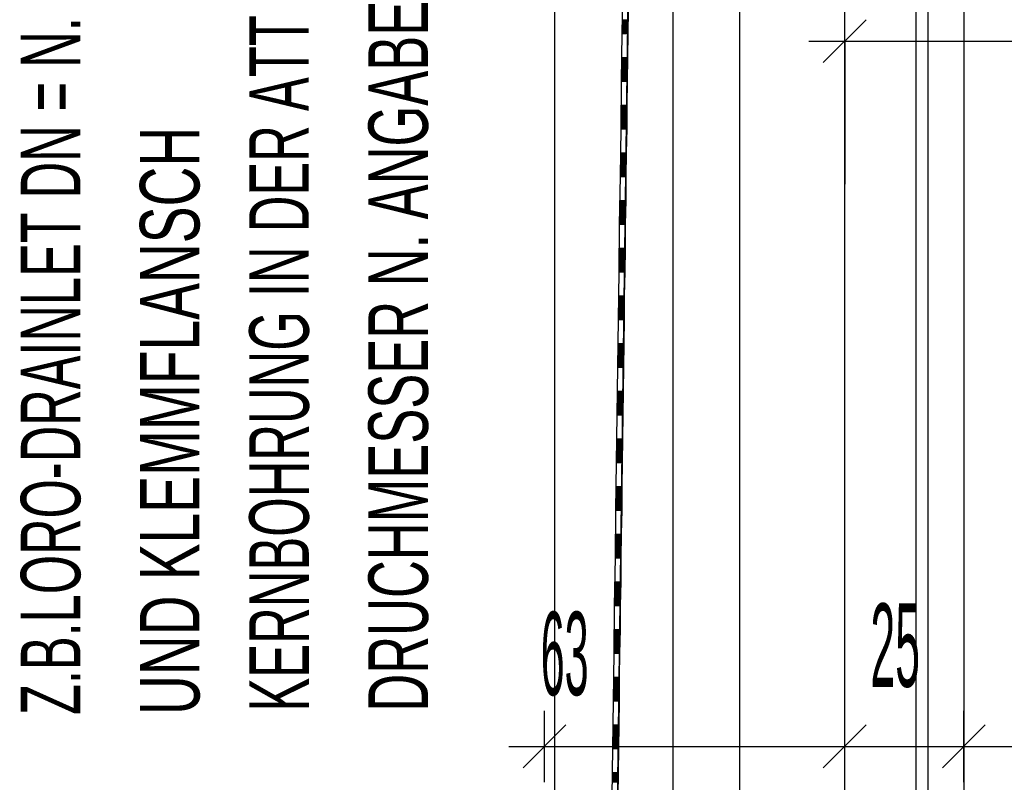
# Model space of a CAD drawing. Extents: x -0.6 to 1.54, y -0.37 to 1.17.
# Tile 22 of 79: x 0.0913 to 0.1327, y 0.5648 to 0.5968. Entities that reach past the tile are written whole.
import ezdxf

# ---------------------------------------------------------------- set-up
doc = ezdxf.new("R2010")
doc.units = 0
doc.linetypes.add('KCONTINUOUS', pattern=[0])
doc.layers.add('W01_---', color=7, linetype='CONTINUOUS')

msp = doc.modelspace()

# ---------------------------------------------------------------- linework, layer by layer
at = {"layer": 'W01_---', "color": 7, "linetype": 'KCONTINUOUS'}
for p, q in [((0.12596, 0.55237), (0.12596, 0.68583)), ((0.12156, 0.55583), (0.12156, 0.68233)), ((0.12896, 0.55637), (0.12896, 0.68103)), ((0.12946, 0.55703), (0.12946, 0.68103)), ((0.13096, 0.68103), (0.13096, 0.55637)), ((0.11636, 0.55823), (0.11794, 0.67993)), ((0.11876, 0.55823), (0.11876, 0.67993)), ((0.11638, 0.56026), (0.11794, 0.67793)), ((0.1138, 0.55917), (0.1138, 0.65628)), ((0.12596, 0.59444), (0.12596, 0.59744)), ((0.12506, 0.59504), (0.12686, 0.59684)), ((0.12446, 0.59594), (0.12746, 0.59594)), ((0.12596, 0.59594), (0.12748, 0.59594)), ((0.12596, 0.59594), (0.12596, 0.59442)), ((0.12748, 0.59594), (0.13436, 0.59594)), ((0.11672, 0.59524), (0.11685, 0.59524)), ((0.12596, 0.59442), (0.12596, 0.58994)), ((0.11669, 0.59324), (0.11682, 0.59324)), ((0.11667, 0.59124), (0.11679, 0.59124)), ((0.11664, 0.58924), (0.11677, 0.58924)), ((0.11661, 0.58724), (0.11674, 0.58724)), ((0.11659, 0.58524), (0.11671, 0.58524)), ((0.11656, 0.58324), (0.11669, 0.58324)), ((0.11654, 0.58124), (0.11666, 0.58124)), ((0.11651, 0.57924), (0.11663, 0.57924)), ((0.11648, 0.57724), (0.11661, 0.57724)), ((0.11646, 0.57524), (0.11658, 0.57524)), ((0.11643, 0.57324), (0.11656, 0.57324)), ((0.1164, 0.57124), (0.11653, 0.57124)), ((0.11638, 0.56924), (0.1165, 0.56924)), ((0.11336, 0.56485), (0.11336, 0.56785)), ((0.12596, 0.56485), (0.12596, 0.56785)), ((0.13096, 0.56485), (0.13096, 0.56785)), ((0.11246, 0.56545), (0.11426, 0.56725)), ((0.11635, 0.56724), (0.11648, 0.56724)), ((0.12506, 0.56545), (0.12686, 0.56725)), ((0.13006, 0.56545), (0.13186, 0.56725)), ((0.11186, 0.56635), (0.11486, 0.56635)), ((0.11336, 0.56635), (0.12596, 0.56635)), ((0.12446, 0.56635), (0.12746, 0.56635)), ((0.12596, 0.56635), (0.13096, 0.56635)), ((0.12946, 0.56635), (0.13246, 0.56635)), ((0.13096, 0.56635), (0.15222, 0.56635)), ((0.11632, 0.56524), (0.11645, 0.56524))]:
    msp.add_line(p, q, dxfattribs=at)
at = {"layer": 'W01_---', "color": 31, "linetype": 'KCONTINUOUS'}
for p, q in [((0.11664, 0.59826), (0.11661, 0.59626)), ((0.11687, 0.59726), (0.11686, 0.59626)), ((0.11662, 0.59684), (0.11687, 0.59684)), ((0.11662, 0.59682), (0.11687, 0.59682)), ((0.11662, 0.5968), (0.11687, 0.5968)), ((0.11662, 0.59678), (0.11687, 0.59678)), ((0.11662, 0.59676), (0.11687, 0.59676)), ((0.11661, 0.59672), (0.11686, 0.59672)), ((0.11661, 0.5967), (0.11686, 0.5967)), ((0.11661, 0.59668), (0.11686, 0.59668)), ((0.11661, 0.59666), (0.11686, 0.59666)), ((0.11661, 0.59664), (0.11686, 0.59664)), ((0.11661, 0.59662), (0.11686, 0.59662)), ((0.11661, 0.5966), (0.11686, 0.5966)), ((0.11661, 0.59658), (0.11686, 0.59658)), ((0.11661, 0.59656), (0.11686, 0.59656)), ((0.11661, 0.59654), (0.11686, 0.59654)), ((0.11661, 0.59652), (0.11686, 0.59652)), ((0.11661, 0.5965), (0.11686, 0.5965)), ((0.11661, 0.59648), (0.11686, 0.59648)), ((0.11661, 0.59646), (0.11686, 0.59646)), ((0.11661, 0.59644), (0.11686, 0.59644)), ((0.11661, 0.59642), (0.11686, 0.59642)), ((0.11661, 0.5964), (0.11686, 0.5964)), ((0.11661, 0.59638), (0.11686, 0.59638)), ((0.11661, 0.59636), (0.11686, 0.59636)), ((0.11662, 0.59674), (0.11687, 0.59674)), ((0.11663, 0.59648), (0.11686, 0.59648)), ((0.11665, 0.59648), (0.11686, 0.59648)), ((0.11667, 0.59648), (0.11686, 0.59648)), ((0.11669, 0.59648), (0.11686, 0.59648)), ((0.11671, 0.59648), (0.11686, 0.59648)), ((0.11673, 0.59648), (0.11686, 0.59648)), ((0.11675, 0.59648), (0.11686, 0.59648)), ((0.11677, 0.59648), (0.11686, 0.59648)), ((0.11679, 0.59648), (0.11686, 0.59648)), ((0.11681, 0.59648), (0.11686, 0.59648)), ((0.11661, 0.59626), (0.11658, 0.59426)), ((0.11661, 0.59634), (0.11686, 0.59634)), ((0.11661, 0.59632), (0.11686, 0.59632)), ((0.11661, 0.5963), (0.11686, 0.5963)), ((0.11661, 0.59628), (0.11686, 0.59628)), ((0.11661, 0.59626), (0.11686, 0.59626)), ((0.11686, 0.59626), (0.11685, 0.59526)), ((0.11659, 0.59514), (0.11684, 0.59514)), ((0.11659, 0.59512), (0.11684, 0.59512)), ((0.1166, 0.59526), (0.11685, 0.59526)), ((0.1166, 0.59524), (0.11685, 0.59524)), ((0.1166, 0.59522), (0.11685, 0.59522)), ((0.1166, 0.5952), (0.11684, 0.5952)), ((0.1166, 0.59518), (0.11684, 0.59518)), ((0.1166, 0.59516), (0.11684, 0.59516)), ((0.11685, 0.59526), (0.11683, 0.59426)), ((0.11659, 0.5951), (0.11684, 0.5951)), ((0.11659, 0.59508), (0.11684, 0.59508)), ((0.11659, 0.59506), (0.11684, 0.59506)), ((0.11659, 0.59504), (0.11684, 0.59504)), ((0.11659, 0.59502), (0.11684, 0.59502)), ((0.11659, 0.595), (0.11684, 0.595)), ((0.11659, 0.59498), (0.11684, 0.59498)), ((0.11659, 0.59496), (0.11684, 0.59496)), ((0.11659, 0.59494), (0.11684, 0.59494)), ((0.11659, 0.59492), (0.11684, 0.59492)), ((0.11659, 0.5949), (0.11684, 0.5949)), ((0.11659, 0.59488), (0.11684, 0.59488)), ((0.11659, 0.59486), (0.11684, 0.59486)), ((0.11659, 0.59484), (0.11684, 0.59484)), ((0.11659, 0.59482), (0.11684, 0.59482)), ((0.11659, 0.5948), (0.11684, 0.5948)), ((0.11659, 0.59478), (0.11684, 0.59478)), ((0.11659, 0.59476), (0.11684, 0.59476)), ((0.11659, 0.59474), (0.11684, 0.59474)), ((0.11659, 0.59472), (0.11684, 0.59472)), ((0.11659, 0.5947), (0.11684, 0.5947)), ((0.11658, 0.59446), (0.11684, 0.59446)), ((0.11658, 0.59444), (0.11684, 0.59444)), ((0.11658, 0.59442), (0.11684, 0.59442)), ((0.11658, 0.5944), (0.11684, 0.5944)), ((0.11658, 0.59438), (0.11683, 0.59438)), ((0.11658, 0.59436), (0.11683, 0.59436)), ((0.11658, 0.59434), (0.11683, 0.59434)), ((0.11658, 0.59432), (0.11683, 0.59432)), ((0.11658, 0.5943), (0.11683, 0.5943)), ((0.11658, 0.59428), (0.11683, 0.59428)), ((0.11659, 0.59468), (0.11684, 0.59468)), ((0.11659, 0.59466), (0.11684, 0.59466)), ((0.11659, 0.59464), (0.11684, 0.59464)), ((0.11659, 0.59462), (0.11684, 0.59462)), ((0.11659, 0.5946), (0.11684, 0.5946)), ((0.11659, 0.59458), (0.11684, 0.59458)), ((0.11659, 0.59456), (0.11684, 0.59456)), ((0.11659, 0.59454), (0.11684, 0.59454)), ((0.11659, 0.59452), (0.11684, 0.59452)), ((0.11659, 0.5945), (0.11684, 0.5945)), ((0.11659, 0.59448), (0.11684, 0.59448)), ((0.11661, 0.59448), (0.11684, 0.59448)), ((0.11663, 0.59448), (0.11684, 0.59448)), ((0.11665, 0.59448), (0.11684, 0.59448)), ((0.11667, 0.59448), (0.11684, 0.59448)), ((0.11669, 0.59448), (0.11684, 0.59448)), ((0.11671, 0.59448), (0.11684, 0.59448)), ((0.11673, 0.59448), (0.11684, 0.59448)), ((0.11675, 0.59448), (0.11684, 0.59448)), ((0.11677, 0.59448), (0.11684, 0.59448)), ((0.11679, 0.59448), (0.11684, 0.59448)), ((0.11658, 0.59426), (0.11656, 0.59226)), ((0.11658, 0.59426), (0.11683, 0.59426)), ((0.11683, 0.59426), (0.11682, 0.59326)), ((0.11657, 0.59326), (0.11682, 0.59326)), ((0.11657, 0.59324), (0.11682, 0.59324)), ((0.11657, 0.59322), (0.11682, 0.59322)), ((0.11657, 0.5932), (0.11682, 0.5932)), ((0.11657, 0.59318), (0.11682, 0.59318)), ((0.11657, 0.59316), (0.11682, 0.59316)), ((0.11657, 0.59314), (0.11682, 0.59314)), ((0.11657, 0.59312), (0.11682, 0.59312)), ((0.11657, 0.5931), (0.11682, 0.5931)), ((0.11657, 0.59308), (0.11682, 0.59308)), ((0.11657, 0.59306), (0.11682, 0.59306)), ((0.11657, 0.59304), (0.11682, 0.59304)), ((0.11682, 0.59326), (0.11681, 0.59226)), ((0.11656, 0.59294), (0.11682, 0.59294)), ((0.11656, 0.59292), (0.11682, 0.59292)), ((0.11656, 0.5929), (0.11682, 0.5929)), ((0.11656, 0.59288), (0.11682, 0.59288)), ((0.11656, 0.59286), (0.11681, 0.59286)), ((0.11656, 0.59284), (0.11681, 0.59284)), ((0.11656, 0.59282), (0.11681, 0.59282)), ((0.11656, 0.5928), (0.11681, 0.5928)), ((0.11656, 0.59278), (0.11681, 0.59278)), ((0.11656, 0.59276), (0.11681, 0.59276)), ((0.11656, 0.59274), (0.11681, 0.59274)), ((0.11656, 0.59272), (0.11681, 0.59272)), ((0.11656, 0.5927), (0.11681, 0.5927)), ((0.11656, 0.59268), (0.11681, 0.59268)), ((0.11656, 0.59266), (0.11681, 0.59266)), ((0.11656, 0.59264), (0.11681, 0.59264)), ((0.11657, 0.59302), (0.11682, 0.59302)), ((0.11657, 0.593), (0.11682, 0.593)), ((0.11657, 0.59298), (0.11682, 0.59298)), ((0.11657, 0.59296), (0.11682, 0.59296)), ((0.11656, 0.59226), (0.11653, 0.59026)), ((0.11656, 0.59262), (0.11681, 0.59262)), ((0.11656, 0.5926), (0.11681, 0.5926)), ((0.11656, 0.59258), (0.11681, 0.59258)), ((0.11656, 0.59256), (0.11681, 0.59256)), ((0.11656, 0.59254), (0.11681, 0.59254)), ((0.11656, 0.59252), (0.11681, 0.59252)), ((0.11656, 0.5925), (0.11681, 0.5925)), ((0.11656, 0.59248), (0.11681, 0.59248)), ((0.11656, 0.59246), (0.11681, 0.59246)), ((0.11656, 0.59244), (0.11681, 0.59244)), ((0.11656, 0.59242), (0.11681, 0.59242)), ((0.11656, 0.5924), (0.11681, 0.5924)), ((0.11656, 0.59238), (0.11681, 0.59238)), ((0.11656, 0.59236), (0.11681, 0.59236)), ((0.11656, 0.59234), (0.11681, 0.59234)), ((0.11656, 0.59232), (0.11681, 0.59232)), ((0.11656, 0.5923), (0.11681, 0.5923)), ((0.11656, 0.59228), (0.11681, 0.59228)), ((0.11656, 0.59226), (0.11681, 0.59226)), ((0.11658, 0.59248), (0.11681, 0.59248)), ((0.1166, 0.59248), (0.11681, 0.59248)), ((0.11662, 0.59248), (0.11681, 0.59248)), ((0.11664, 0.59248), (0.11681, 0.59248)), ((0.11666, 0.59248), (0.11681, 0.59248)), ((0.11668, 0.59248), (0.11681, 0.59248)), ((0.1167, 0.59248), (0.11681, 0.59248)), ((0.11672, 0.59248), (0.11681, 0.59248)), ((0.11674, 0.59248), (0.11681, 0.59248)), ((0.11676, 0.59248), (0.11681, 0.59248)), ((0.11681, 0.59226), (0.11679, 0.59126)), ((0.11654, 0.59126), (0.11679, 0.59126)), ((0.11654, 0.59124), (0.11679, 0.59124)), ((0.11654, 0.59122), (0.11679, 0.59122)), ((0.11654, 0.5912), (0.11679, 0.5912)), ((0.11654, 0.59118), (0.11679, 0.59118)), ((0.11654, 0.59116), (0.11679, 0.59116)), ((0.11654, 0.59114), (0.11679, 0.59114)), ((0.11654, 0.59112), (0.11679, 0.59112)), ((0.11654, 0.5911), (0.11679, 0.5911)), ((0.11654, 0.59108), (0.11679, 0.59108)), ((0.11654, 0.59106), (0.11679, 0.59106)), ((0.11654, 0.59104), (0.11679, 0.59104)), ((0.11654, 0.59102), (0.11679, 0.59102)), ((0.11654, 0.591), (0.11679, 0.591)), ((0.11654, 0.59098), (0.11679, 0.59098)), ((0.11679, 0.59126), (0.11678, 0.59026)), ((0.11653, 0.59068), (0.11679, 0.59068)), ((0.11653, 0.59066), (0.11679, 0.59066)), ((0.11653, 0.59064), (0.11679, 0.59064)), ((0.11653, 0.59062), (0.11679, 0.59062)), ((0.11653, 0.5906), (0.11678, 0.5906)), ((0.11653, 0.59058), (0.11678, 0.59058)), ((0.11653, 0.59056), (0.11678, 0.59056)), ((0.11654, 0.59096), (0.11679, 0.59096)), ((0.11654, 0.59094), (0.11679, 0.59094)), ((0.11654, 0.59092), (0.11679, 0.59092)), ((0.11654, 0.5909), (0.11679, 0.5909)), ((0.11654, 0.59088), (0.11679, 0.59088)), ((0.11654, 0.59086), (0.11679, 0.59086)), ((0.11654, 0.59084), (0.11679, 0.59084)), ((0.11654, 0.59082), (0.11679, 0.59082)), ((0.11654, 0.5908), (0.11679, 0.5908)), ((0.11654, 0.59078), (0.11679, 0.59078)), ((0.11654, 0.59076), (0.11679, 0.59076)), ((0.11654, 0.59074), (0.11679, 0.59074)), ((0.11654, 0.59072), (0.11679, 0.59072)), ((0.11654, 0.5907), (0.11679, 0.5907)), ((0.11653, 0.59026), (0.1165, 0.58826)), ((0.11653, 0.59054), (0.11678, 0.59054)), ((0.11653, 0.59052), (0.11678, 0.59052)), ((0.11653, 0.5905), (0.11678, 0.5905)), ((0.11653, 0.59048), (0.11678, 0.59048)), ((0.11653, 0.59046), (0.11678, 0.59046)), ((0.11653, 0.59044), (0.11678, 0.59044)), ((0.11653, 0.59042), (0.11678, 0.59042)), ((0.11653, 0.5904), (0.11678, 0.5904)), ((0.11653, 0.59038), (0.11678, 0.59038)), ((0.11653, 0.59036), (0.11678, 0.59036)), ((0.11653, 0.59034), (0.11678, 0.59034)), ((0.11653, 0.59032), (0.11678, 0.59032)), ((0.11653, 0.5903), (0.11678, 0.5903)), ((0.11653, 0.59028), (0.11678, 0.59028)), ((0.11653, 0.59026), (0.11678, 0.59026)), ((0.11655, 0.59048), (0.11678, 0.59048)), ((0.11657, 0.59048), (0.11678, 0.59048)), ((0.11659, 0.59048), (0.11678, 0.59048)), ((0.11661, 0.59048), (0.11678, 0.59048)), ((0.11663, 0.59048), (0.11678, 0.59048)), ((0.11665, 0.59048), (0.11678, 0.59048)), ((0.11667, 0.59048), (0.11678, 0.59048)), ((0.11669, 0.59048), (0.11678, 0.59048)), ((0.11671, 0.59048), (0.11678, 0.59048)), ((0.11673, 0.59048), (0.11678, 0.59048)), ((0.11678, 0.59026), (0.11677, 0.58926)), ((0.11651, 0.58916), (0.11677, 0.58916)), ((0.11651, 0.58914), (0.11677, 0.58914)), ((0.11651, 0.58912), (0.11677, 0.58912)), ((0.11651, 0.5891), (0.11677, 0.5891)), ((0.11651, 0.58908), (0.11676, 0.58908)), ((0.11651, 0.58906), (0.11676, 0.58906)), ((0.11651, 0.58904), (0.11676, 0.58904)), ((0.11651, 0.58902), (0.11676, 0.58902)), ((0.11651, 0.589), (0.11676, 0.589)), ((0.11651, 0.58898), (0.11676, 0.58898)), ((0.11651, 0.58896), (0.11676, 0.58896)), ((0.11651, 0.58894), (0.11676, 0.58894)), ((0.11651, 0.58892), (0.11676, 0.58892)), ((0.11652, 0.58926), (0.11677, 0.58926)), ((0.11652, 0.58924), (0.11677, 0.58924)), ((0.11652, 0.58922), (0.11677, 0.58922)), ((0.11652, 0.5892), (0.11677, 0.5892)), ((0.11652, 0.58918), (0.11677, 0.58918)), ((0.11677, 0.58926), (0.11675, 0.58826)), ((0.11651, 0.5889), (0.11676, 0.5889)), ((0.11651, 0.58888), (0.11676, 0.58888)), ((0.11651, 0.58886), (0.11676, 0.58886)), ((0.11651, 0.58884), (0.11676, 0.58884)), ((0.11651, 0.58882), (0.11676, 0.58882)), ((0.11651, 0.5888), (0.11676, 0.5888)), ((0.11651, 0.58878), (0.11676, 0.58878)), ((0.11651, 0.58876), (0.11676, 0.58876)), ((0.11651, 0.58874), (0.11676, 0.58874)), ((0.11651, 0.58872), (0.11676, 0.58872)), ((0.11651, 0.5887), (0.11676, 0.5887)), ((0.11651, 0.58868), (0.11676, 0.58868)), ((0.11651, 0.58866), (0.11676, 0.58866)), ((0.11651, 0.58864), (0.11676, 0.58864)), ((0.11651, 0.58862), (0.11676, 0.58862)), ((0.11651, 0.5886), (0.11676, 0.5886)), ((0.11651, 0.58858), (0.11676, 0.58858)), ((0.11651, 0.58856), (0.11676, 0.58856)), ((0.11651, 0.58854), (0.11676, 0.58854)), ((0.11651, 0.58852), (0.11676, 0.58852)), ((0.11651, 0.5885), (0.11676, 0.5885)), ((0.1165, 0.58826), (0.11648, 0.58626)), ((0.1165, 0.58834), (0.11675, 0.58834)), ((0.1165, 0.58832), (0.11675, 0.58832)), ((0.1165, 0.5883), (0.11675, 0.5883)), ((0.1165, 0.58828), (0.11675, 0.58828)), ((0.1165, 0.58826), (0.11675, 0.58826)), ((0.11651, 0.58848), (0.11676, 0.58848)), ((0.11651, 0.58846), (0.11676, 0.58846)), ((0.11651, 0.58844), (0.11676, 0.58844)), ((0.11651, 0.58842), (0.11676, 0.58842)), ((0.11651, 0.5884), (0.11675, 0.5884)), ((0.11651, 0.58838), (0.11675, 0.58838)), ((0.11651, 0.58836), (0.11675, 0.58836)), ((0.11653, 0.58848), (0.11676, 0.58848)), ((0.11655, 0.58848), (0.11676, 0.58848)), ((0.11657, 0.58848), (0.11676, 0.58848)), ((0.11659, 0.58848), (0.11676, 0.58848)), ((0.11661, 0.58848), (0.11676, 0.58848)), ((0.11663, 0.58848), (0.11676, 0.58848)), ((0.11665, 0.58848), (0.11676, 0.58848)), ((0.11667, 0.58848), (0.11676, 0.58848)), ((0.11669, 0.58848), (0.11676, 0.58848)), ((0.11671, 0.58848), (0.11676, 0.58848)), ((0.11675, 0.58826), (0.11674, 0.58726)), ((0.11649, 0.58726), (0.11674, 0.58726)), ((0.11674, 0.58726), (0.11673, 0.58626)), ((0.11649, 0.58724), (0.11674, 0.58724)), ((0.11649, 0.58722), (0.11674, 0.58722)), ((0.11649, 0.5872), (0.11674, 0.5872)), ((0.11649, 0.58718), (0.11674, 0.58718)), ((0.11649, 0.58716), (0.11674, 0.58716)), ((0.11649, 0.58714), (0.11674, 0.58714)), ((0.11649, 0.58712), (0.11674, 0.58712)), ((0.11649, 0.5871), (0.11674, 0.5871)), ((0.11649, 0.58708), (0.11674, 0.58708)), ((0.11649, 0.58706), (0.11674, 0.58706)), ((0.11649, 0.58704), (0.11674, 0.58704)), ((0.11649, 0.58702), (0.11674, 0.58702)), ((0.11649, 0.587), (0.11674, 0.587)), ((0.11649, 0.58698), (0.11674, 0.58698)), ((0.11649, 0.58696), (0.11674, 0.58696)), ((0.11649, 0.58694), (0.11674, 0.58694)), ((0.11649, 0.58692), (0.11674, 0.58692)), ((0.11649, 0.5869), (0.11674, 0.5869)), ((0.11649, 0.58688), (0.11674, 0.58688)), ((0.11649, 0.58686), (0.11674, 0.58686)), ((0.11649, 0.58684), (0.11674, 0.58684)), ((0.11648, 0.58682), (0.11673, 0.58682)), ((0.11648, 0.5868), (0.11673, 0.5868)), ((0.11648, 0.58678), (0.11673, 0.58678)), ((0.11648, 0.58676), (0.11673, 0.58676)), ((0.11648, 0.58674), (0.11673, 0.58674)), ((0.11648, 0.58672), (0.11673, 0.58672)), ((0.11648, 0.5867), (0.11673, 0.5867)), ((0.11648, 0.58668), (0.11673, 0.58668)), ((0.11648, 0.58666), (0.11673, 0.58666)), ((0.11648, 0.58664), (0.11673, 0.58664)), ((0.11648, 0.58662), (0.11673, 0.58662)), ((0.11648, 0.5866), (0.11673, 0.5866)), ((0.11648, 0.58658), (0.11673, 0.58658)), ((0.11648, 0.58656), (0.11673, 0.58656)), ((0.11648, 0.58654), (0.11673, 0.58654)), ((0.11648, 0.58652), (0.11673, 0.58652)), ((0.11648, 0.5865), (0.11673, 0.5865)), ((0.11648, 0.58648), (0.11673, 0.58648)), ((0.11648, 0.58646), (0.11673, 0.58646)), ((0.11648, 0.58644), (0.11673, 0.58644)), ((0.1165, 0.58648), (0.11673, 0.58648)), ((0.11652, 0.58648), (0.11673, 0.58648)), ((0.11654, 0.58648), (0.11673, 0.58648)), ((0.11656, 0.58648), (0.11673, 0.58648)), ((0.11658, 0.58648), (0.11673, 0.58648)), ((0.1166, 0.58648), (0.11673, 0.58648)), ((0.11662, 0.58648), (0.11673, 0.58648)), ((0.11664, 0.58648), (0.11673, 0.58648)), ((0.11666, 0.58648), (0.11673, 0.58648)), ((0.11668, 0.58648), (0.11673, 0.58648)), ((0.11648, 0.58626), (0.11645, 0.58426)), ((0.11648, 0.58642), (0.11673, 0.58642)), ((0.11648, 0.5864), (0.11673, 0.5864)), ((0.11648, 0.58638), (0.11673, 0.58638)), ((0.11648, 0.58636), (0.11673, 0.58636)), ((0.11648, 0.58634), (0.11673, 0.58634)), ((0.11648, 0.58632), (0.11673, 0.58632)), ((0.11648, 0.5863), (0.11673, 0.5863)), ((0.11648, 0.58628), (0.11673, 0.58628)), ((0.11648, 0.58626), (0.11673, 0.58626)), ((0.11673, 0.58626), (0.11671, 0.58526)), ((0.11646, 0.58526), (0.11671, 0.58526)), ((0.11646, 0.58524), (0.11671, 0.58524)), ((0.11646, 0.58522), (0.11671, 0.58522)), ((0.11646, 0.5852), (0.11671, 0.5852)), ((0.11671, 0.58526), (0.1167, 0.58426)), ((0.11646, 0.58518), (0.11671, 0.58518)), ((0.11646, 0.58516), (0.11671, 0.58516)), ((0.11646, 0.58514), (0.11671, 0.58514)), ((0.11646, 0.58512), (0.11671, 0.58512)), ((0.11646, 0.5851), (0.11671, 0.5851)), ((0.11646, 0.58508), (0.11671, 0.58508)), ((0.11646, 0.58506), (0.11671, 0.58506)), ((0.11646, 0.58504), (0.11671, 0.58504)), ((0.11646, 0.58502), (0.11671, 0.58502)), ((0.11646, 0.585), (0.11671, 0.585)), ((0.11646, 0.58498), (0.11671, 0.58498)), ((0.11646, 0.58496), (0.11671, 0.58496)), ((0.11646, 0.58494), (0.11671, 0.58494)), ((0.11646, 0.58492), (0.11671, 0.58492)), ((0.11646, 0.5849), (0.11671, 0.5849)), ((0.11646, 0.58488), (0.11671, 0.58488)), ((0.11646, 0.58486), (0.11671, 0.58486)), ((0.11646, 0.58484), (0.11671, 0.58484)), ((0.11646, 0.58482), (0.11671, 0.58482)), ((0.11646, 0.5848), (0.11671, 0.5848)), ((0.11646, 0.58478), (0.11671, 0.58478)), ((0.11645, 0.58456), (0.1167, 0.58456)), ((0.11645, 0.58454), (0.1167, 0.58454)), ((0.11645, 0.58452), (0.1167, 0.58452)), ((0.11645, 0.5845), (0.1167, 0.5845)), ((0.11645, 0.58448), (0.1167, 0.58448)), ((0.11645, 0.58446), (0.1167, 0.58446)), ((0.11645, 0.58444), (0.1167, 0.58444)), ((0.11645, 0.58442), (0.1167, 0.58442)), ((0.11645, 0.5844), (0.1167, 0.5844)), ((0.11645, 0.58438), (0.1167, 0.58438)), ((0.11645, 0.58436), (0.1167, 0.58436)), ((0.11646, 0.58476), (0.11671, 0.58476)), ((0.11646, 0.58474), (0.11671, 0.58474)), ((0.11646, 0.58472), (0.11671, 0.58472)), ((0.11646, 0.5847), (0.11671, 0.5847)), ((0.11646, 0.58468), (0.11671, 0.58468)), ((0.11646, 0.58466), (0.11671, 0.58466)), ((0.11646, 0.58464), (0.11671, 0.58464)), ((0.11646, 0.58462), (0.1167, 0.58462)), ((0.11646, 0.5846), (0.1167, 0.5846)), ((0.11646, 0.58458), (0.1167, 0.58458)), ((0.11647, 0.58448), (0.1167, 0.58448)), ((0.11649, 0.58448), (0.1167, 0.58448)), ((0.11651, 0.58448), (0.1167, 0.58448)), ((0.11653, 0.58448), (0.1167, 0.58448)), ((0.11655, 0.58448), (0.1167, 0.58448)), ((0.11657, 0.58448), (0.1167, 0.58448)), ((0.11659, 0.58448), (0.1167, 0.58448)), ((0.11661, 0.58448), (0.1167, 0.58448)), ((0.11663, 0.58448), (0.1167, 0.58448)), ((0.11665, 0.58448), (0.1167, 0.58448)), ((0.11645, 0.58426), (0.11642, 0.58226)), ((0.11645, 0.58434), (0.1167, 0.58434)), ((0.11645, 0.58432), (0.1167, 0.58432)), ((0.11645, 0.5843), (0.1167, 0.5843)), ((0.11645, 0.58428), (0.1167, 0.58428)), ((0.11645, 0.58426), (0.1167, 0.58426)), ((0.1167, 0.58426), (0.11669, 0.58326)), ((0.11644, 0.58326), (0.11669, 0.58326)), ((0.11644, 0.58324), (0.11669, 0.58324)), ((0.11644, 0.58322), (0.11669, 0.58322)), ((0.11644, 0.5832), (0.11669, 0.5832)), ((0.11644, 0.58318), (0.11669, 0.58318)), ((0.11644, 0.58316), (0.11669, 0.58316)), ((0.11644, 0.58314), (0.11669, 0.58314)), ((0.11644, 0.58312), (0.11669, 0.58312)), ((0.11669, 0.58326), (0.11667, 0.58226)), ((0.11643, 0.58304), (0.11668, 0.58304)), ((0.11643, 0.58302), (0.11668, 0.58302)), ((0.11643, 0.583), (0.11668, 0.583)), ((0.11643, 0.58298), (0.11668, 0.58298)), ((0.11643, 0.58296), (0.11668, 0.58296)), ((0.11643, 0.58294), (0.11668, 0.58294)), ((0.11643, 0.58292), (0.11668, 0.58292)), ((0.11643, 0.5829), (0.11668, 0.5829)), ((0.11643, 0.58288), (0.11668, 0.58288)), ((0.11643, 0.58286), (0.11668, 0.58286)), ((0.11643, 0.58284), (0.11668, 0.58284)), ((0.11643, 0.58282), (0.11668, 0.58282)), ((0.11643, 0.5828), (0.11668, 0.5828)), ((0.11643, 0.58278), (0.11668, 0.58278)), ((0.11643, 0.58276), (0.11668, 0.58276)), ((0.11643, 0.58274), (0.11668, 0.58274)), ((0.11643, 0.58272), (0.11668, 0.58272)), ((0.11644, 0.5831), (0.11668, 0.5831)), ((0.11644, 0.58308), (0.11668, 0.58308)), ((0.11644, 0.58306), (0.11668, 0.58306)), ((0.11642, 0.58236), (0.11667, 0.58236)), ((0.11642, 0.58234), (0.11667, 0.58234)), ((0.11642, 0.58232), (0.11667, 0.58232)), ((0.11642, 0.5823), (0.11667, 0.5823)), ((0.11643, 0.5827), (0.11668, 0.5827)), ((0.11643, 0.58268), (0.11668, 0.58268)), ((0.11643, 0.58266), (0.11668, 0.58266)), ((0.11643, 0.58264), (0.11668, 0.58264)), ((0.11643, 0.58262), (0.11668, 0.58262)), ((0.11643, 0.5826), (0.11668, 0.5826)), ((0.11643, 0.58258), (0.11668, 0.58258)), ((0.11643, 0.58256), (0.11668, 0.58256)), ((0.11643, 0.58254), (0.11668, 0.58254)), ((0.11643, 0.58252), (0.11668, 0.58252)), ((0.11643, 0.5825), (0.11668, 0.5825)), ((0.11643, 0.58248), (0.11668, 0.58248)), ((0.11643, 0.58246), (0.11668, 0.58246)), ((0.11643, 0.58244), (0.11668, 0.58244)), ((0.11643, 0.58242), (0.11668, 0.58242)), ((0.11643, 0.5824), (0.11668, 0.5824)), ((0.11643, 0.58238), (0.11668, 0.58238)), ((0.11645, 0.58248), (0.11668, 0.58248)), ((0.11647, 0.58248), (0.11668, 0.58248)), ((0.11649, 0.58248), (0.11668, 0.58248)), ((0.11651, 0.58248), (0.11668, 0.58248)), ((0.11653, 0.58248), (0.11668, 0.58248)), ((0.11655, 0.58248), (0.11668, 0.58248)), ((0.11657, 0.58248), (0.11668, 0.58248)), ((0.11659, 0.58248), (0.11668, 0.58248)), ((0.11661, 0.58248), (0.11668, 0.58248)), ((0.11663, 0.58248), (0.11668, 0.58248)), ((0.11642, 0.58226), (0.1164, 0.58026)), ((0.11642, 0.58228), (0.11667, 0.58228)), ((0.11642, 0.58226), (0.11667, 0.58226)), ((0.11667, 0.58226), (0.11666, 0.58126)), ((0.11641, 0.58126), (0.11666, 0.58126)), ((0.11641, 0.58124), (0.11666, 0.58124)), ((0.11641, 0.58122), (0.11666, 0.58122)), ((0.11641, 0.5812), (0.11666, 0.5812)), ((0.11641, 0.58118), (0.11666, 0.58118)), ((0.11641, 0.58116), (0.11666, 0.58116)), ((0.11641, 0.58114), (0.11666, 0.58114)), ((0.11641, 0.58112), (0.11666, 0.58112)), ((0.11641, 0.5811), (0.11666, 0.5811)), ((0.11641, 0.58108), (0.11666, 0.58108)), ((0.11641, 0.58106), (0.11666, 0.58106)), ((0.11666, 0.58126), (0.11665, 0.58026)), ((0.1164, 0.58078), (0.11665, 0.58078)), ((0.1164, 0.58076), (0.11665, 0.58076)), ((0.1164, 0.58074), (0.11665, 0.58074)), ((0.1164, 0.58072), (0.11665, 0.58072)), ((0.1164, 0.5807), (0.11665, 0.5807)), ((0.1164, 0.58068), (0.11665, 0.58068)), ((0.1164, 0.58066), (0.11665, 0.58066)), ((0.1164, 0.58064), (0.11665, 0.58064)), ((0.11641, 0.58104), (0.11666, 0.58104)), ((0.11641, 0.58102), (0.11666, 0.58102)), ((0.11641, 0.581), (0.11666, 0.581)), ((0.11641, 0.58098), (0.11666, 0.58098)), ((0.11641, 0.58096), (0.11666, 0.58096)), ((0.11641, 0.58094), (0.11666, 0.58094)), ((0.11641, 0.58092), (0.11666, 0.58092)), ((0.11641, 0.5809), (0.11666, 0.5809)), ((0.11641, 0.58088), (0.11666, 0.58088)), ((0.11641, 0.58086), (0.11666, 0.58086)), ((0.11641, 0.58084), (0.11665, 0.58084)), ((0.11641, 0.58082), (0.11665, 0.58082)), ((0.11641, 0.5808), (0.11665, 0.5808)), ((0.1164, 0.58026), (0.11637, 0.57826)), ((0.1164, 0.58062), (0.11665, 0.58062)), ((0.1164, 0.5806), (0.11665, 0.5806)), ((0.1164, 0.58058), (0.11665, 0.58058)), ((0.1164, 0.58056), (0.11665, 0.58056)), ((0.1164, 0.58054), (0.11665, 0.58054)), ((0.1164, 0.58052), (0.11665, 0.58052)), ((0.1164, 0.5805), (0.11665, 0.5805)), ((0.1164, 0.58048), (0.11665, 0.58048)), ((0.1164, 0.58046), (0.11665, 0.58046)), ((0.1164, 0.58044), (0.11665, 0.58044)), ((0.1164, 0.58042), (0.11665, 0.58042)), ((0.1164, 0.5804), (0.11665, 0.5804)), ((0.1164, 0.58038), (0.11665, 0.58038)), ((0.1164, 0.58036), (0.11665, 0.58036)), ((0.1164, 0.58034), (0.11665, 0.58034)), ((0.1164, 0.58032), (0.11665, 0.58032)), ((0.1164, 0.5803), (0.11665, 0.5803)), ((0.1164, 0.58028), (0.11665, 0.58028)), ((0.1164, 0.58026), (0.11665, 0.58026)), ((0.11642, 0.58048), (0.11665, 0.58048)), ((0.11644, 0.58048), (0.11665, 0.58048)), ((0.11646, 0.58048), (0.11665, 0.58048)), ((0.11648, 0.58048), (0.11665, 0.58048)), ((0.1165, 0.58048), (0.11665, 0.58048)), ((0.11652, 0.58048), (0.11665, 0.58048)), ((0.11654, 0.58048), (0.11665, 0.58048)), ((0.11656, 0.58048), (0.11665, 0.58048)), ((0.11658, 0.58048), (0.11665, 0.58048)), ((0.1166, 0.58048), (0.11665, 0.58048)), ((0.11665, 0.58026), (0.11663, 0.57926)), ((0.11638, 0.57926), (0.11663, 0.57926)), ((0.11638, 0.57924), (0.11663, 0.57924)), ((0.11638, 0.57922), (0.11663, 0.57922)), ((0.11638, 0.5792), (0.11663, 0.5792)), ((0.11638, 0.57918), (0.11663, 0.57918)), ((0.11638, 0.57916), (0.11663, 0.57916)), ((0.11638, 0.57914), (0.11663, 0.57914)), ((0.11638, 0.57912), (0.11663, 0.57912)), ((0.11638, 0.5791), (0.11663, 0.5791)), ((0.11638, 0.57908), (0.11663, 0.57908)), ((0.11638, 0.57906), (0.11663, 0.57906)), ((0.11638, 0.57904), (0.11663, 0.57904)), ((0.11638, 0.57902), (0.11663, 0.57902)), ((0.11638, 0.579), (0.11663, 0.579)), ((0.11663, 0.57926), (0.11662, 0.57826)), ((0.11637, 0.57858), (0.11663, 0.57858)), ((0.11638, 0.57898), (0.11663, 0.57898)), ((0.11638, 0.57896), (0.11663, 0.57896)), ((0.11638, 0.57894), (0.11663, 0.57894)), ((0.11638, 0.57892), (0.11663, 0.57892)), ((0.11638, 0.5789), (0.11663, 0.5789)), ((0.11638, 0.57888), (0.11663, 0.57888)), ((0.11638, 0.57886), (0.11663, 0.57886)), ((0.11638, 0.57884), (0.11663, 0.57884)), ((0.11638, 0.57882), (0.11663, 0.57882)), ((0.11638, 0.5788), (0.11663, 0.5788)), ((0.11638, 0.57878), (0.11663, 0.57878)), ((0.11638, 0.57876), (0.11663, 0.57876)), ((0.11638, 0.57874), (0.11663, 0.57874)), ((0.11638, 0.57872), (0.11663, 0.57872)), ((0.11638, 0.5787), (0.11663, 0.5787)), ((0.11638, 0.57868), (0.11663, 0.57868)), ((0.11638, 0.57866), (0.11663, 0.57866)), ((0.11638, 0.57864), (0.11663, 0.57864)), ((0.11638, 0.57862), (0.11663, 0.57862)), ((0.11638, 0.5786), (0.11663, 0.5786)), ((0.11637, 0.57826), (0.11634, 0.57626)), ((0.11637, 0.57856), (0.11663, 0.57856)), ((0.11637, 0.57854), (0.11663, 0.57854)), ((0.11637, 0.57852), (0.11663, 0.57852)), ((0.11637, 0.5785), (0.11662, 0.5785)), ((0.11637, 0.57848), (0.11662, 0.57848)), ((0.11637, 0.57846), (0.11662, 0.57846)), ((0.11637, 0.57844), (0.11662, 0.57844)), ((0.11637, 0.57842), (0.11662, 0.57842)), ((0.11637, 0.5784), (0.11662, 0.5784)), ((0.11637, 0.57838), (0.11662, 0.57838)), ((0.11637, 0.57836), (0.11662, 0.57836)), ((0.11637, 0.57834), (0.11662, 0.57834)), ((0.11637, 0.57832), (0.11662, 0.57832)), ((0.11637, 0.5783), (0.11662, 0.5783)), ((0.11637, 0.57828), (0.11662, 0.57828)), ((0.11637, 0.57826), (0.11662, 0.57826)), ((0.11639, 0.57848), (0.11662, 0.57848)), ((0.11641, 0.57848), (0.11662, 0.57848)), ((0.11643, 0.57848), (0.11662, 0.57848)), ((0.11645, 0.57848), (0.11662, 0.57848)), ((0.11647, 0.57848), (0.11662, 0.57848)), ((0.11649, 0.57848), (0.11662, 0.57848)), ((0.11651, 0.57848), (0.11662, 0.57848)), ((0.11653, 0.57848), (0.11662, 0.57848)), ((0.11655, 0.57848), (0.11662, 0.57848)), ((0.11657, 0.57848), (0.11662, 0.57848)), ((0.11662, 0.57826), (0.11661, 0.57726)), ((0.11635, 0.57706), (0.1166, 0.57706)), ((0.11635, 0.57704), (0.1166, 0.57704)), ((0.11635, 0.57702), (0.1166, 0.57702)), ((0.11635, 0.577), (0.1166, 0.577)), ((0.11635, 0.57698), (0.1166, 0.57698)), ((0.11635, 0.57696), (0.1166, 0.57696)), ((0.11635, 0.57694), (0.1166, 0.57694)), ((0.11635, 0.57692), (0.1166, 0.57692)), ((0.11636, 0.57726), (0.11661, 0.57726)), ((0.11636, 0.57724), (0.11661, 0.57724)), ((0.11636, 0.57722), (0.11661, 0.57722)), ((0.11636, 0.5772), (0.11661, 0.5772)), ((0.11636, 0.57718), (0.11661, 0.57718)), ((0.11636, 0.57716), (0.11661, 0.57716)), ((0.11636, 0.57714), (0.11661, 0.57714)), ((0.11636, 0.57712), (0.11661, 0.57712)), ((0.11636, 0.5771), (0.11661, 0.5771)), ((0.11636, 0.57708), (0.11661, 0.57708)), ((0.11661, 0.57726), (0.1166, 0.57626)), ((0.11635, 0.5769), (0.1166, 0.5769)), ((0.11635, 0.57688), (0.1166, 0.57688)), ((0.11635, 0.57686), (0.1166, 0.57686)), ((0.11635, 0.57684), (0.1166, 0.57684)), ((0.11635, 0.57682), (0.1166, 0.57682)), ((0.11635, 0.5768), (0.1166, 0.5768)), ((0.11635, 0.57678), (0.1166, 0.57678)), ((0.11635, 0.57676), (0.1166, 0.57676)), ((0.11635, 0.57674), (0.1166, 0.57674)), ((0.11635, 0.57672), (0.1166, 0.57672)), ((0.11635, 0.5767), (0.1166, 0.5767)), ((0.11635, 0.57668), (0.1166, 0.57668)), ((0.11635, 0.57666), (0.1166, 0.57666)), ((0.11635, 0.57664), (0.1166, 0.57664)), ((0.11635, 0.57662), (0.1166, 0.57662)), ((0.11635, 0.5766), (0.1166, 0.5766)), ((0.11635, 0.57658), (0.1166, 0.57658)), ((0.11635, 0.57656), (0.1166, 0.57656)), ((0.11635, 0.57654), (0.1166, 0.57654)), ((0.11635, 0.57652), (0.1166, 0.57652)), ((0.11634, 0.57626), (0.11632, 0.57426)), ((0.11634, 0.57632), (0.1166, 0.57632)), ((0.11634, 0.5763), (0.1166, 0.5763)), ((0.11634, 0.57628), (0.1166, 0.57628)), ((0.11634, 0.57626), (0.1166, 0.57626)), ((0.11635, 0.5765), (0.1166, 0.5765)), ((0.11635, 0.57648), (0.1166, 0.57648)), ((0.11635, 0.57646), (0.1166, 0.57646)), ((0.11635, 0.57644), (0.1166, 0.57644)), ((0.11635, 0.57642), (0.1166, 0.57642)), ((0.11635, 0.5764), (0.1166, 0.5764)), ((0.11635, 0.57638), (0.1166, 0.57638)), ((0.11635, 0.57636), (0.1166, 0.57636)), ((0.11635, 0.57634), (0.1166, 0.57634)), ((0.11637, 0.57648), (0.1166, 0.57648)), ((0.11639, 0.57648), (0.1166, 0.57648)), ((0.11641, 0.57648), (0.1166, 0.57648)), ((0.11643, 0.57648), (0.1166, 0.57648)), ((0.11645, 0.57648), (0.1166, 0.57648)), ((0.11647, 0.57648), (0.1166, 0.57648)), ((0.11649, 0.57648), (0.1166, 0.57648)), ((0.11651, 0.57648), (0.1166, 0.57648)), ((0.11653, 0.57648), (0.1166, 0.57648)), ((0.11655, 0.57648), (0.1166, 0.57648)), ((0.1166, 0.57626), (0.11658, 0.57526)), ((0.11633, 0.57526), (0.11658, 0.57526)), ((0.11633, 0.57524), (0.11658, 0.57524)), ((0.11633, 0.57522), (0.11658, 0.57522)), ((0.11633, 0.5752), (0.11658, 0.5752)), ((0.11633, 0.57518), (0.11658, 0.57518)), ((0.11633, 0.57516), (0.11658, 0.57516)), ((0.11633, 0.57514), (0.11658, 0.57514)), ((0.11633, 0.57512), (0.11658, 0.57512)), ((0.11633, 0.5751), (0.11658, 0.5751)), ((0.11633, 0.57508), (0.11658, 0.57508)), ((0.11633, 0.57506), (0.11658, 0.57506)), ((0.11633, 0.57504), (0.11658, 0.57504)), ((0.11633, 0.57502), (0.11658, 0.57502)), ((0.11633, 0.575), (0.11658, 0.575)), ((0.11633, 0.57498), (0.11658, 0.57498)), ((0.11633, 0.57496), (0.11658, 0.57496)), ((0.11633, 0.57494), (0.11658, 0.57494)), ((0.11633, 0.57492), (0.11658, 0.57492)), ((0.11633, 0.5749), (0.11658, 0.5749)), ((0.11633, 0.57488), (0.11658, 0.57488)), ((0.11633, 0.57486), (0.11658, 0.57486)), ((0.11658, 0.57526), (0.11657, 0.57426)), ((0.11632, 0.5748), (0.11658, 0.5748)), ((0.11632, 0.57478), (0.11658, 0.57478)), ((0.11632, 0.57476), (0.11658, 0.57476)), ((0.11632, 0.57474), (0.11658, 0.57474)), ((0.11632, 0.57472), (0.11657, 0.57472)), ((0.11632, 0.5747), (0.11657, 0.5747)), ((0.11632, 0.57468), (0.11657, 0.57468)), ((0.11632, 0.57466), (0.11657, 0.57466)), ((0.11632, 0.57464), (0.11657, 0.57464)), ((0.11632, 0.57462), (0.11657, 0.57462)), ((0.11632, 0.5746), (0.11657, 0.5746)), ((0.11632, 0.57458), (0.11657, 0.57458)), ((0.11632, 0.57456), (0.11657, 0.57456)), ((0.11632, 0.57454), (0.11657, 0.57454)), ((0.11632, 0.57452), (0.11657, 0.57452)), ((0.11632, 0.5745), (0.11657, 0.5745)), ((0.11632, 0.57448), (0.11657, 0.57448)), ((0.11632, 0.57446), (0.11657, 0.57446)), ((0.11632, 0.57444), (0.11657, 0.57444)), ((0.11633, 0.57484), (0.11658, 0.57484)), ((0.11633, 0.57482), (0.11658, 0.57482)), ((0.11634, 0.57448), (0.11657, 0.57448)), ((0.11636, 0.57448), (0.11657, 0.57448)), ((0.11638, 0.57448), (0.11657, 0.57448)), ((0.1164, 0.57448), (0.11657, 0.57448)), ((0.11642, 0.57448), (0.11657, 0.57448)), ((0.11644, 0.57448), (0.11657, 0.57448)), ((0.11646, 0.57448), (0.11657, 0.57448)), ((0.11648, 0.57448), (0.11657, 0.57448)), ((0.1165, 0.57448), (0.11657, 0.57448)), ((0.11652, 0.57448), (0.11657, 0.57448)), ((0.11632, 0.57426), (0.11629, 0.57226)), ((0.11632, 0.57442), (0.11657, 0.57442)), ((0.11632, 0.5744), (0.11657, 0.5744)), ((0.11632, 0.57438), (0.11657, 0.57438)), ((0.11632, 0.57436), (0.11657, 0.57436)), ((0.11632, 0.57434), (0.11657, 0.57434)), ((0.11632, 0.57432), (0.11657, 0.57432)), ((0.11632, 0.5743), (0.11657, 0.5743)), ((0.11632, 0.57428), (0.11657, 0.57428)), ((0.11632, 0.57426), (0.11657, 0.57426)), ((0.11657, 0.57426), (0.11656, 0.57326)), ((0.1163, 0.57326), (0.11656, 0.57326)), ((0.1163, 0.57324), (0.11656, 0.57324)), ((0.1163, 0.57322), (0.11656, 0.57322)), ((0.1163, 0.5732), (0.11655, 0.5732)), ((0.11656, 0.57326), (0.11654, 0.57226)), ((0.1163, 0.57318), (0.11655, 0.57318)), ((0.1163, 0.57316), (0.11655, 0.57316)), ((0.1163, 0.57314), (0.11655, 0.57314)), ((0.1163, 0.57312), (0.11655, 0.57312)), ((0.1163, 0.5731), (0.11655, 0.5731)), ((0.1163, 0.57308), (0.11655, 0.57308)), ((0.1163, 0.57306), (0.11655, 0.57306)), ((0.1163, 0.57304), (0.11655, 0.57304)), ((0.1163, 0.57302), (0.11655, 0.57302)), ((0.1163, 0.573), (0.11655, 0.573)), ((0.1163, 0.57298), (0.11655, 0.57298)), ((0.1163, 0.57296), (0.11655, 0.57296)), ((0.1163, 0.57294), (0.11655, 0.57294)), ((0.1163, 0.57292), (0.11655, 0.57292)), ((0.1163, 0.5729), (0.11655, 0.5729)), ((0.1163, 0.57288), (0.11655, 0.57288)), ((0.1163, 0.57286), (0.11655, 0.57286)), ((0.1163, 0.57284), (0.11655, 0.57284)), ((0.1163, 0.57282), (0.11655, 0.57282)), ((0.1163, 0.5728), (0.11655, 0.5728)), ((0.11629, 0.57246), (0.11654, 0.57246)), ((0.11629, 0.57244), (0.11654, 0.57244)), ((0.11629, 0.57242), (0.11654, 0.57242)), ((0.11629, 0.5724), (0.11654, 0.5724)), ((0.11629, 0.57238), (0.11654, 0.57238)), ((0.1163, 0.57278), (0.11655, 0.57278)), ((0.1163, 0.57276), (0.11655, 0.57276)), ((0.1163, 0.57274), (0.11655, 0.57274)), ((0.1163, 0.57272), (0.11655, 0.57272)), ((0.1163, 0.5727), (0.11655, 0.5727)), ((0.1163, 0.57268), (0.11655, 0.57268)), ((0.1163, 0.57266), (0.11655, 0.57266)), ((0.1163, 0.57264), (0.11655, 0.57264)), ((0.1163, 0.57262), (0.11655, 0.57262)), ((0.1163, 0.5726), (0.11655, 0.5726)), ((0.1163, 0.57258), (0.11655, 0.57258)), ((0.1163, 0.57256), (0.11655, 0.57256)), ((0.1163, 0.57254), (0.11655, 0.57254)), ((0.1163, 0.57252), (0.11655, 0.57252)), ((0.1163, 0.5725), (0.11655, 0.5725)), ((0.1163, 0.57248), (0.11655, 0.57248)), ((0.11632, 0.57248), (0.11655, 0.57248)), ((0.11634, 0.57248), (0.11655, 0.57248)), ((0.11635, 0.57248), (0.11655, 0.57248)), ((0.11637, 0.57248), (0.11655, 0.57248)), ((0.11639, 0.57248), (0.11655, 0.57248)), ((0.11642, 0.57248), (0.11655, 0.57248)), ((0.11644, 0.57248), (0.11655, 0.57248)), ((0.11646, 0.57248), (0.11655, 0.57248)), ((0.11648, 0.57248), (0.11655, 0.57248)), ((0.11649, 0.57248), (0.11655, 0.57248)), ((0.11629, 0.57226), (0.11627, 0.57026)), ((0.11629, 0.57236), (0.11654, 0.57236)), ((0.11629, 0.57234), (0.11654, 0.57234)), ((0.11629, 0.57232), (0.11654, 0.57232)), ((0.11629, 0.5723), (0.11654, 0.5723)), ((0.11629, 0.57228), (0.11654, 0.57228)), ((0.11629, 0.57226), (0.11654, 0.57226)), ((0.11654, 0.57226), (0.11653, 0.57126)), ((0.11628, 0.57126), (0.11653, 0.57126)), ((0.11628, 0.57124), (0.11653, 0.57124)), ((0.11628, 0.57122), (0.11653, 0.57122)), ((0.11628, 0.5712), (0.11653, 0.5712)), ((0.11628, 0.57118), (0.11653, 0.57118)), ((0.11628, 0.57116), (0.11653, 0.57116)), ((0.11628, 0.57114), (0.11653, 0.57114)), ((0.11653, 0.57126), (0.11651, 0.57026)), ((0.11627, 0.57102), (0.11653, 0.57102)), ((0.11627, 0.571), (0.11653, 0.571)), ((0.11627, 0.57098), (0.11653, 0.57098)), ((0.11627, 0.57096), (0.11653, 0.57096)), ((0.11627, 0.57094), (0.11652, 0.57094)), ((0.11627, 0.57092), (0.11652, 0.57092)), ((0.11627, 0.5709), (0.11652, 0.5709)), ((0.11627, 0.57088), (0.11652, 0.57088)), ((0.11627, 0.57086), (0.11652, 0.57086)), ((0.11627, 0.57084), (0.11652, 0.57084)), ((0.11627, 0.57082), (0.11652, 0.57082)), ((0.11627, 0.5708), (0.11652, 0.5708)), ((0.11627, 0.57078), (0.11652, 0.57078)), ((0.11627, 0.57076), (0.11652, 0.57076)), ((0.11627, 0.57074), (0.11652, 0.57074)), ((0.11627, 0.57072), (0.11652, 0.57072)), ((0.11628, 0.57112), (0.11653, 0.57112)), ((0.11628, 0.5711), (0.11653, 0.5711)), ((0.11628, 0.57108), (0.11653, 0.57108)), ((0.11628, 0.57106), (0.11653, 0.57106)), ((0.11628, 0.57104), (0.11653, 0.57104)), ((0.11627, 0.5707), (0.11652, 0.5707)), ((0.11627, 0.57068), (0.11652, 0.57068)), ((0.11627, 0.57066), (0.11652, 0.57066)), ((0.11627, 0.57064), (0.11652, 0.57064)), ((0.11627, 0.57062), (0.11652, 0.57062)), ((0.11627, 0.5706), (0.11652, 0.5706)), ((0.11627, 0.57058), (0.11652, 0.57058)), ((0.11627, 0.57056), (0.11652, 0.57056)), ((0.11627, 0.57054), (0.11652, 0.57054)), ((0.11627, 0.57052), (0.11652, 0.57052)), ((0.11627, 0.5705), (0.11652, 0.5705)), ((0.11627, 0.57048), (0.11652, 0.57048)), ((0.11627, 0.57046), (0.11652, 0.57046)), ((0.11627, 0.57044), (0.11652, 0.57044)), ((0.11627, 0.57042), (0.11652, 0.57042)), ((0.11627, 0.5704), (0.11652, 0.5704)), ((0.11627, 0.57038), (0.11652, 0.57038)), ((0.11627, 0.57036), (0.11652, 0.57036)), ((0.11627, 0.57034), (0.11652, 0.57034)), ((0.11627, 0.57032), (0.11652, 0.57032)), ((0.11629, 0.57048), (0.11652, 0.57048)), ((0.11631, 0.57048), (0.11652, 0.57048)), ((0.11633, 0.57048), (0.11652, 0.57048)), ((0.11635, 0.57048), (0.11652, 0.57048)), ((0.11637, 0.57048), (0.11652, 0.57048)), ((0.11639, 0.57048), (0.11652, 0.57048)), ((0.11641, 0.57048), (0.11652, 0.57048)), ((0.11643, 0.57048), (0.11652, 0.57048)), ((0.11645, 0.57048), (0.11652, 0.57048)), ((0.11647, 0.57048), (0.11652, 0.57048)), ((0.11627, 0.57026), (0.11624, 0.56826)), ((0.11627, 0.5703), (0.11652, 0.5703)), ((0.11627, 0.57028), (0.11652, 0.57028)), ((0.11627, 0.57026), (0.11651, 0.57026)), ((0.11651, 0.57026), (0.1165, 0.56926)), ((0.11625, 0.56926), (0.1165, 0.56926)), ((0.11625, 0.56924), (0.1165, 0.56924)), ((0.11625, 0.56922), (0.1165, 0.56922)), ((0.11625, 0.5692), (0.1165, 0.5692)), ((0.11625, 0.56918), (0.1165, 0.56918)), ((0.11625, 0.56916), (0.1165, 0.56916)), ((0.11625, 0.56914), (0.1165, 0.56914)), ((0.11625, 0.56912), (0.1165, 0.56912)), ((0.11625, 0.5691), (0.1165, 0.5691)), ((0.11625, 0.56908), (0.1165, 0.56908)), ((0.1165, 0.56926), (0.11649, 0.56826)), ((0.11624, 0.56868), (0.11649, 0.56868)), ((0.11624, 0.56866), (0.11649, 0.56866)), ((0.11625, 0.56906), (0.1165, 0.56906)), ((0.11625, 0.56904), (0.1165, 0.56904)), ((0.11625, 0.56902), (0.1165, 0.56902)), ((0.11625, 0.569), (0.1165, 0.569)), ((0.11625, 0.56898), (0.1165, 0.56898)), ((0.11625, 0.56896), (0.1165, 0.56896)), ((0.11625, 0.56894), (0.1165, 0.56894)), ((0.11625, 0.56892), (0.1165, 0.56892)), ((0.11625, 0.5689), (0.1165, 0.5689)), ((0.11625, 0.56888), (0.1165, 0.56888)), ((0.11625, 0.56886), (0.1165, 0.56886)), ((0.11625, 0.56884), (0.1165, 0.56884)), ((0.11625, 0.56882), (0.1165, 0.56882)), ((0.11625, 0.5688), (0.1165, 0.5688)), ((0.11625, 0.56878), (0.1165, 0.56878)), ((0.11625, 0.56876), (0.1165, 0.56876)), ((0.11625, 0.56874), (0.11649, 0.56874)), ((0.11625, 0.56872), (0.11649, 0.56872)), ((0.11625, 0.5687), (0.11649, 0.5687)), ((0.11624, 0.56826), (0.11621, 0.56626)), ((0.11624, 0.56864), (0.11649, 0.56864)), ((0.11624, 0.56862), (0.11649, 0.56862)), ((0.11624, 0.5686), (0.11649, 0.5686)), ((0.11624, 0.56858), (0.11649, 0.56858)), ((0.11624, 0.56856), (0.11649, 0.56856)), ((0.11624, 0.56854), (0.11649, 0.56854)), ((0.11624, 0.56852), (0.11649, 0.56852)), ((0.11624, 0.5685), (0.11649, 0.5685)), ((0.11624, 0.56848), (0.11649, 0.56848)), ((0.11624, 0.56846), (0.11649, 0.56846)), ((0.11624, 0.56844), (0.11649, 0.56844)), ((0.11624, 0.56842), (0.11649, 0.56842)), ((0.11624, 0.5684), (0.11649, 0.5684)), ((0.11624, 0.56838), (0.11649, 0.56838)), ((0.11624, 0.56836), (0.11649, 0.56836)), ((0.11624, 0.56834), (0.11649, 0.56834)), ((0.11624, 0.56832), (0.11649, 0.56832)), ((0.11624, 0.5683), (0.11649, 0.5683)), ((0.11624, 0.56828), (0.11649, 0.56828)), ((0.11624, 0.56826), (0.11649, 0.56826)), ((0.11626, 0.56848), (0.11649, 0.56848)), ((0.11628, 0.56848), (0.11649, 0.56848)), ((0.1163, 0.56848), (0.11649, 0.56848)), ((0.11632, 0.56848), (0.11649, 0.56848)), ((0.11634, 0.56848), (0.11649, 0.56848)), ((0.11636, 0.56848), (0.11649, 0.56848)), ((0.11638, 0.56848), (0.11649, 0.56848)), ((0.1164, 0.56848), (0.11649, 0.56848)), ((0.11642, 0.56848), (0.11649, 0.56848)), ((0.11644, 0.56848), (0.11649, 0.56848)), ((0.11649, 0.56826), (0.11648, 0.56726)), ((0.11622, 0.56716), (0.11647, 0.56716)), ((0.11622, 0.56714), (0.11647, 0.56714)), ((0.11622, 0.56712), (0.11647, 0.56712)), ((0.11622, 0.5671), (0.11647, 0.5671)), ((0.11622, 0.56708), (0.11647, 0.56708)), ((0.11622, 0.56706), (0.11647, 0.56706)), ((0.11622, 0.56704), (0.11647, 0.56704)), ((0.11622, 0.56702), (0.11647, 0.56702)), ((0.11622, 0.567), (0.11647, 0.567)), ((0.11623, 0.56726), (0.11648, 0.56726)), ((0.11623, 0.56724), (0.11648, 0.56724)), ((0.11623, 0.56722), (0.11648, 0.56722)), ((0.11623, 0.5672), (0.11648, 0.5672)), ((0.11623, 0.56718), (0.11648, 0.56718)), ((0.11648, 0.56726), (0.11646, 0.56626)), ((0.11622, 0.56698), (0.11647, 0.56698)), ((0.11622, 0.56696), (0.11647, 0.56696)), ((0.11622, 0.56694), (0.11647, 0.56694)), ((0.11622, 0.56692), (0.11647, 0.56692)), ((0.11622, 0.5669), (0.11647, 0.5669)), ((0.11622, 0.56688), (0.11647, 0.56688)), ((0.11622, 0.56686), (0.11647, 0.56686)), ((0.11622, 0.56684), (0.11647, 0.56684)), ((0.11622, 0.56682), (0.11647, 0.56682)), ((0.11622, 0.5668), (0.11647, 0.5668)), ((0.11622, 0.56678), (0.11647, 0.56678)), ((0.11622, 0.56676), (0.11647, 0.56676)), ((0.11622, 0.56674), (0.11647, 0.56674)), ((0.11622, 0.56672), (0.11647, 0.56672)), ((0.11622, 0.5667), (0.11647, 0.5667)), ((0.11622, 0.56668), (0.11647, 0.56668)), ((0.11622, 0.56666), (0.11647, 0.56666)), ((0.11622, 0.56664), (0.11647, 0.56664)), ((0.11622, 0.56662), (0.11647, 0.56662)), ((0.11622, 0.5666), (0.11647, 0.5666)), ((0.11621, 0.56626), (0.11619, 0.56426)), ((0.11621, 0.5664), (0.11646, 0.5664)), ((0.11621, 0.56638), (0.11646, 0.56638)), ((0.11621, 0.56636), (0.11646, 0.56636)), ((0.11621, 0.56634), (0.11646, 0.56634)), ((0.11621, 0.56632), (0.11646, 0.56632)), ((0.11621, 0.5663), (0.11646, 0.5663)), ((0.11621, 0.56628), (0.11646, 0.56628)), ((0.11621, 0.56626), (0.11646, 0.56626)), ((0.11622, 0.56658), (0.11647, 0.56658)), ((0.11622, 0.56656), (0.11647, 0.56656)), ((0.11622, 0.56654), (0.11647, 0.56654)), ((0.11622, 0.56652), (0.11647, 0.56652)), ((0.11622, 0.5665), (0.11647, 0.5665)), ((0.11622, 0.56648), (0.11646, 0.56648)), ((0.11622, 0.56646), (0.11646, 0.56646)), ((0.11622, 0.56644), (0.11646, 0.56644)), ((0.11622, 0.56642), (0.11646, 0.56642)), ((0.11623, 0.56648), (0.11646, 0.56648)), ((0.11625, 0.56648), (0.11646, 0.56648)), ((0.11627, 0.56648), (0.11646, 0.56648)), ((0.1163, 0.56648), (0.11646, 0.56648)), ((0.11632, 0.56648), (0.11646, 0.56648)), ((0.11634, 0.56648), (0.11646, 0.56648)), ((0.11635, 0.56648), (0.11646, 0.56648)), ((0.11637, 0.56648), (0.11646, 0.56648)), ((0.11639, 0.56648), (0.11646, 0.56648)), ((0.11642, 0.56648), (0.11646, 0.56648)), ((0.11646, 0.56626), (0.11645, 0.56526)), ((0.1162, 0.56526), (0.11645, 0.56526)), ((0.1162, 0.56524), (0.11645, 0.56524)), ((0.1162, 0.56522), (0.11645, 0.56522)), ((0.1162, 0.5652), (0.11645, 0.5652)), ((0.1162, 0.56518), (0.11645, 0.56518)), ((0.1162, 0.56516), (0.11645, 0.56516)), ((0.1162, 0.56514), (0.11645, 0.56514)), ((0.1162, 0.56512), (0.11645, 0.56512)), ((0.1162, 0.5651), (0.11645, 0.5651)), ((0.1162, 0.56508), (0.11645, 0.56508)), ((0.1162, 0.56506), (0.11645, 0.56506)), ((0.1162, 0.56504), (0.11645, 0.56504)), ((0.1162, 0.56502), (0.11645, 0.56502)), ((0.1162, 0.565), (0.11645, 0.565)), ((0.1162, 0.56498), (0.11645, 0.56498)), ((0.1162, 0.56496), (0.11644, 0.56496)), ((0.1162, 0.56494), (0.11644, 0.56494)), ((0.11645, 0.56526), (0.11644, 0.56426)), ((0.11619, 0.5649), (0.11644, 0.5649)), ((0.11619, 0.56488), (0.11644, 0.56488)), ((0.11619, 0.56486), (0.11644, 0.56486)), ((0.1162, 0.56492), (0.11644, 0.56492))]:
    msp.add_line(p, q, dxfattribs=at)

# ---------------------------------------------------------------- texts
at = {"layer": 'W01_---', "color": 7}
for s, width, p in [('Z.B.LORO-DRAINLET DN = N. ANGABE, MIT BECKEN', 0.634245, (0.09388, 0.56767, 60.999999)), ('KERNBOHRUNG IN DER ATTIKA ', 0.636923, (0.10347, 0.56781, 60.999999)), ('DRUCHMESSER N. ANGABE ', 0.660057, (0.10847, 0.56781, 60.999999)), ('UND KLEMMFLANSCH', 0.691925, (0.09888, 0.56767, 60.999999))]:
    msp.add_text(s, height=0.0025, rotation=90.0027, dxfattribs=dict(at, width=width)).set_placement(p)
for s, width, p in [('25', 0.4, (0.12704, 0.56885, 60.999999)), ('63', 0.386714, (0.1132, 0.5685, 60.999999))]:
    msp.add_text(s, height=0.0035, dxfattribs=dict(at, width=width)).set_placement(p)

doc.saveas('drawing.dxf')
